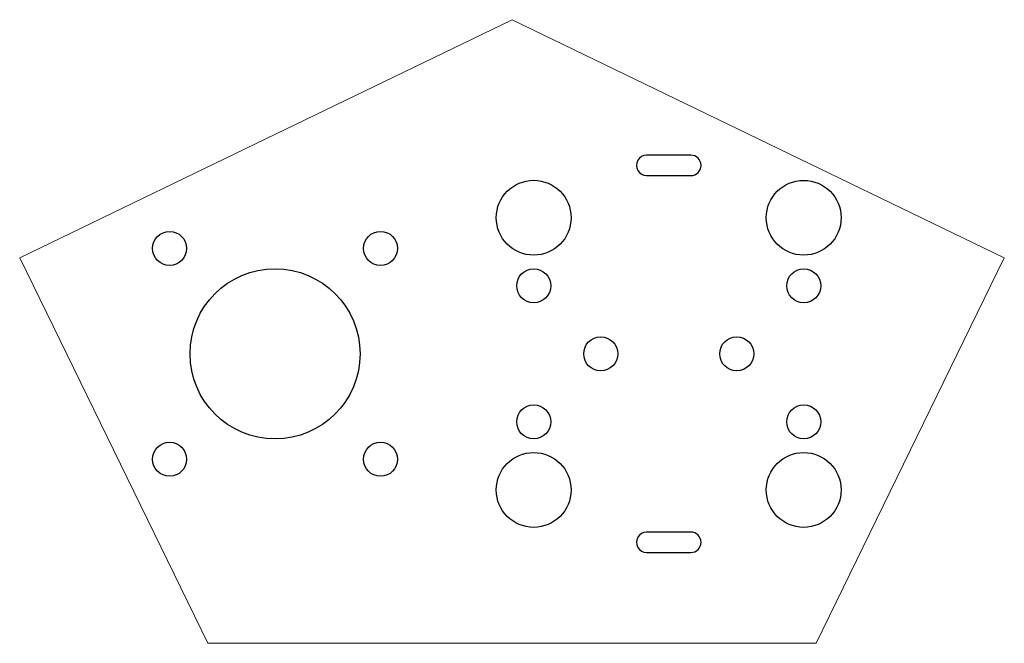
# Model space of a CAD drawing. Header units: millimetres. Extents: x -72 to 72, y -46 to 46.
import ezdxf

# ---------------------------------------------------------------- set-up
doc = ezdxf.new("R2010")
doc.units = ezdxf.units.MM
doc.header["$MEASUREMENT"] = 0

msp = doc.modelspace()

# ---------------------------------------------------------------- linework, layer by layer
at = {"color": 250, "lineweight": 20}
msp.add_open_spline([(0.0001, 45.8259), (0.0001, 45.8259), (-36.1885, 28.3219), (-36.1885, 28.3219), (-36.1885, 28.3219), (-72.3771, 10.818), (-72.3771, 10.818), (-72.3771, 10.818), (-58.5544, -17.504), (-58.5544, -17.504), (-58.5544, -17.504), (-44.7316, -45.8259), (-44.7316, -45.8259), (-44.7316, -45.8259), (0.0001, -45.8259), (0.0001, -45.8259), (0.0001, -45.8259), (44.7318, -45.8259), (44.7318, -45.8259), (44.7318, -45.8259), (58.5545, -17.504), (58.5545, -17.504), (58.5545, -17.504), (72.3772, 10.818), (72.3772, 10.818), (72.3772, 10.818), (36.1886, 28.3219), (36.1886, 28.3219), (36.1886, 28.3219), (0.0001, 45.8259), (0.0001, 45.8259)], degree=3, knots=[0, 0, 0, 0, 0.1, 0.1, 0.1, 0.2, 0.2, 0.2, 0.3, 0.3, 0.3, 0.4, 0.4, 0.4, 0.5, 0.5, 0.5, 0.6, 0.6, 0.6, 0.7, 0.7, 0.7, 0.8, 0.8, 0.8, 0.9, 0.9, 0.9, 1, 1, 1, 1], dxfattribs=at)
at = {"lineweight": 25}
for points, knots in [([(19.7877, 25.9171), (19.2518, 25.9171), (18.7566, 25.6312), (18.4886, 25.1671), (18.2207, 24.703), (18.2207, 24.1312), (18.4886, 23.6671), (18.7566, 23.203), (19.2518, 22.9171), (19.7877, 22.9171)], [0, 0, 0, 0, 0.33333333, 0.33333333, 0.33333333, 0.66666667, 0.66666667, 0.66666667, 1, 1, 1, 1]), ([(26.2877, 22.9171), (27.1161, 22.9171), (27.7877, 23.5887), (27.7877, 24.4171), (27.7877, 25.2455), (27.1161, 25.9171), (26.2877, 25.9171)], [0, 0, 0, 0, 0.5, 0.5, 0.5, 1, 1, 1, 1]), ([(8.6877, 16.7172), (8.6877, 19.7547), (6.2252, 22.2172), (3.1877, 22.2172), (0.1502, 22.2172), (-2.3123, 19.7547), (-2.3123, 16.7172), (-2.3123, 13.6796), (0.15, 11.2171), (3.1877, 11.2171), (6.2252, 11.2171), (8.6877, 13.6796), (8.6877, 16.7172)], [0, 0, 0, 0, 0.25, 0.25, 0.25, 0.5, 0.5, 0.5, 0.75, 0.75, 0.75, 1, 1, 1, 1]), ([(48.3877, 16.7171), (48.3877, 19.7546), (45.9252, 22.2171), (42.8877, 22.2171), (39.8502, 22.2171), (37.3877, 19.7546), (37.3877, 16.7171), (37.3877, 13.6796), (39.8502, 11.2171), (42.8877, 11.2171), (45.9252, 11.2171), (48.3877, 13.6796), (48.3877, 16.7171)], [0, 0, 0, 0, 0.25, 0.25, 0.25, 0.5, 0.5, 0.5, 0.75, 0.75, 0.75, 1, 1, 1, 1]), ([(-47.8323, 12.2171), (-47.8323, 13.5978), (-48.9516, 14.7171), (-50.3323, 14.7171), (-51.713, 14.7171), (-52.8323, 13.5978), (-52.8323, 12.2171), (-52.8323, 10.8364), (-51.713, 9.7171), (-50.3323, 9.7171), (-48.9516, 9.7171), (-47.8323, 10.8364), (-47.8323, 12.2171)], [0, 0, 0, 0, 0.25, 0.25, 0.25, 0.5, 0.5, 0.5, 0.75, 0.75, 0.75, 1, 1, 1, 1]), ([(-16.8323, 12.2171), (-16.8323, 13.5978), (-17.9516, 14.7171), (-19.3323, 14.7171), (-20.713, 14.7171), (-21.8323, 13.5978), (-21.8323, 12.2171), (-21.8323, 10.8364), (-20.713, 9.7171), (-19.3323, 9.7171), (-17.9516, 9.7171), (-16.8323, 10.8364), (-16.8323, 12.2171)], [0, 0, 0, 0, 0.25, 0.25, 0.25, 0.5, 0.5, 0.5, 0.75, 0.75, 0.75, 1, 1, 1, 1]), ([(-22.3323, -3.2829), (-22.3323, 3.6207), (-27.9288, 9.2171), (-34.8323, 9.2171), (-41.7359, 9.2171), (-47.3323, 3.6207), (-47.3323, -3.2829), (-47.3323, -10.1864), (-41.7359, -15.7829), (-34.8324, -15.7829), (-27.9288, -15.7829), (-22.3324, -10.1865), (-22.3323, -3.283), (-22.3323, -3.283), (-22.3323, -3.2829), (-22.3323, -3.2829)], [0, 0, 0, 0, 0.2, 0.2, 0.2, 0.4, 0.4, 0.4, 0.6, 0.6, 0.6, 0.8, 0.8, 0.8, 1, 1, 1, 1]), ([(5.6877, 6.7171), (5.6877, 8.0978), (4.5684, 9.2171), (3.1877, 9.2171), (1.807, 9.2171), (0.6877, 8.0978), (0.6877, 6.7171), (0.6877, 5.3364), (1.807, 4.2171), (3.1877, 4.2171), (4.5684, 4.2171), (5.6877, 5.3364), (5.6877, 6.7171)], [0, 0, 0, 0, 0.25, 0.25, 0.25, 0.5, 0.5, 0.5, 0.75, 0.75, 0.75, 1, 1, 1, 1]), ([(45.3877, 6.7171), (45.3877, 8.0978), (44.2684, 9.2171), (42.8877, 9.2171), (41.507, 9.2171), (40.3877, 8.0978), (40.3877, 6.7171), (40.3877, 5.3364), (41.507, 4.2171), (42.8877, 4.2171), (44.2684, 4.2171), (45.3877, 5.3364), (45.3877, 6.7171)], [0, 0, 0, 0, 0.25, 0.25, 0.25, 0.5, 0.5, 0.5, 0.75, 0.75, 0.75, 1, 1, 1, 1]), ([(15.5377, -3.2829), (15.5377, -1.9022), (14.4184, -0.7829), (13.0377, -0.7829), (11.657, -0.7829), (10.5377, -1.9022), (10.5377, -3.2829), (10.5377, -4.6636), (11.657, -5.7829), (13.0377, -5.7829), (14.4184, -5.7829), (15.5377, -4.6636), (15.5377, -3.2829)], [0, 0, 0, 0, 0.25, 0.25, 0.25, 0.5, 0.5, 0.5, 0.75, 0.75, 0.75, 1, 1, 1, 1]), ([(35.5377, -3.2829), (35.5377, -1.9022), (34.4184, -0.7829), (33.0377, -0.7829), (31.657, -0.7829), (30.5377, -1.9022), (30.5377, -3.2829), (30.5377, -4.6636), (31.657, -5.7829), (33.0377, -5.7829), (34.4184, -5.7829), (35.5377, -4.6636), (35.5377, -3.2829)], [0, 0, 0, 0, 0.25, 0.25, 0.25, 0.5, 0.5, 0.5, 0.75, 0.75, 0.75, 1, 1, 1, 1]), ([(5.6877, -13.2829), (5.6877, -11.9022), (4.5684, -10.7829), (3.1877, -10.7829), (1.807, -10.7829), (0.6877, -11.9022), (0.6877, -13.2829), (0.6877, -14.6636), (1.807, -15.7829), (3.1877, -15.7829), (4.5684, -15.7829), (5.6877, -14.6636), (5.6877, -13.2829)], [0, 0, 0, 0, 0.25, 0.25, 0.25, 0.5, 0.5, 0.5, 0.75, 0.75, 0.75, 1, 1, 1, 1]), ([(45.3877, -13.2829), (45.3877, -11.9022), (44.2684, -10.7829), (42.8877, -10.7829), (41.507, -10.7829), (40.3877, -11.9022), (40.3877, -13.2829), (40.3877, -14.6636), (41.507, -15.7829), (42.8877, -15.7829), (44.2684, -15.7829), (45.3877, -14.6636), (45.3877, -13.2829)], [0, 0, 0, 0, 0.25, 0.25, 0.25, 0.5, 0.5, 0.5, 0.75, 0.75, 0.75, 1, 1, 1, 1]), ([(-47.8323, -18.7829), (-47.8323, -17.4022), (-48.9516, -16.2829), (-50.3323, -16.2829), (-51.713, -16.2829), (-52.8323, -17.4022), (-52.8323, -18.7829), (-52.8323, -20.1636), (-51.713, -21.2829), (-50.3323, -21.2829), (-48.9516, -21.2829), (-47.8323, -20.1636), (-47.8323, -18.7829)], [0, 0, 0, 0, 0.25, 0.25, 0.25, 0.5, 0.5, 0.5, 0.75, 0.75, 0.75, 1, 1, 1, 1]), ([(-16.8323, -18.7829), (-16.8323, -17.4022), (-17.9516, -16.2829), (-19.3323, -16.2829), (-20.713, -16.2829), (-21.8323, -17.4022), (-21.8323, -18.7829), (-21.8323, -20.1636), (-20.713, -21.2829), (-19.3323, -21.2829), (-17.9516, -21.2829), (-16.8323, -20.1636), (-16.8323, -18.7829)], [0, 0, 0, 0, 0.25, 0.25, 0.25, 0.5, 0.5, 0.5, 0.75, 0.75, 0.75, 1, 1, 1, 1]), ([(8.6877, -23.2829), (8.6877, -20.2454), (6.2252, -17.7829), (3.1877, -17.7829), (0.1502, -17.7829), (-2.3123, -20.2454), (-2.3123, -23.2829), (-2.3123, -26.3204), (0.15, -28.7829), (3.1877, -28.7829), (6.2252, -28.7829), (8.6877, -26.3204), (8.6877, -23.2829)], [0, 0, 0, 0, 0.25, 0.25, 0.25, 0.5, 0.5, 0.5, 0.75, 0.75, 0.75, 1, 1, 1, 1]), ([(48.3877, -23.2829), (48.3877, -20.2454), (45.9252, -17.7829), (42.8877, -17.7829), (39.8502, -17.7829), (37.3877, -20.2454), (37.3877, -23.2829), (37.3877, -26.3204), (39.8502, -28.7829), (42.8877, -28.7829), (45.9252, -28.7829), (48.3877, -26.3204), (48.3877, -23.2829)], [0, 0, 0, 0, 0.25, 0.25, 0.25, 0.5, 0.5, 0.5, 0.75, 0.75, 0.75, 1, 1, 1, 1]), ([(19.7877, -29.4829), (19.2518, -29.4829), (18.7566, -29.7688), (18.4886, -30.2329), (18.2207, -30.697), (18.2207, -31.2688), (18.4886, -31.7329), (18.7566, -32.197), (19.2518, -32.4829), (19.7877, -32.4829)], [0, 0, 0, 0, 0.33333333, 0.33333333, 0.33333333, 0.66666667, 0.66666667, 0.66666667, 1, 1, 1, 1]), ([(26.2877, -32.4829), (27.1161, -32.4829), (27.7877, -31.8113), (27.7877, -30.9829), (27.7877, -30.1545), (27.1161, -29.4829), (26.2877, -29.4829)], [0, 0, 0, 0, 0.5, 0.5, 0.5, 1, 1, 1, 1])]:
    msp.add_open_spline(points, degree=3, knots=knots, dxfattribs=at)
for points in [[(26.2877, 25.9171), (26.2877, 25.9171), (19.7877, 25.9171), (19.7877, 25.9171)], [(19.7877, 22.9171), (19.7877, 22.9171), (26.2877, 22.9171), (26.2877, 22.9171)], [(26.2877, -29.4829), (26.2877, -29.4829), (19.7877, -29.4829), (19.7877, -29.4829)], [(19.7877, -32.4829), (19.7877, -32.4829), (26.2877, -32.4829), (26.2877, -32.4829)]]:
    msp.add_open_spline(points, degree=3, dxfattribs=at)

doc.saveas('drawing.dxf')
